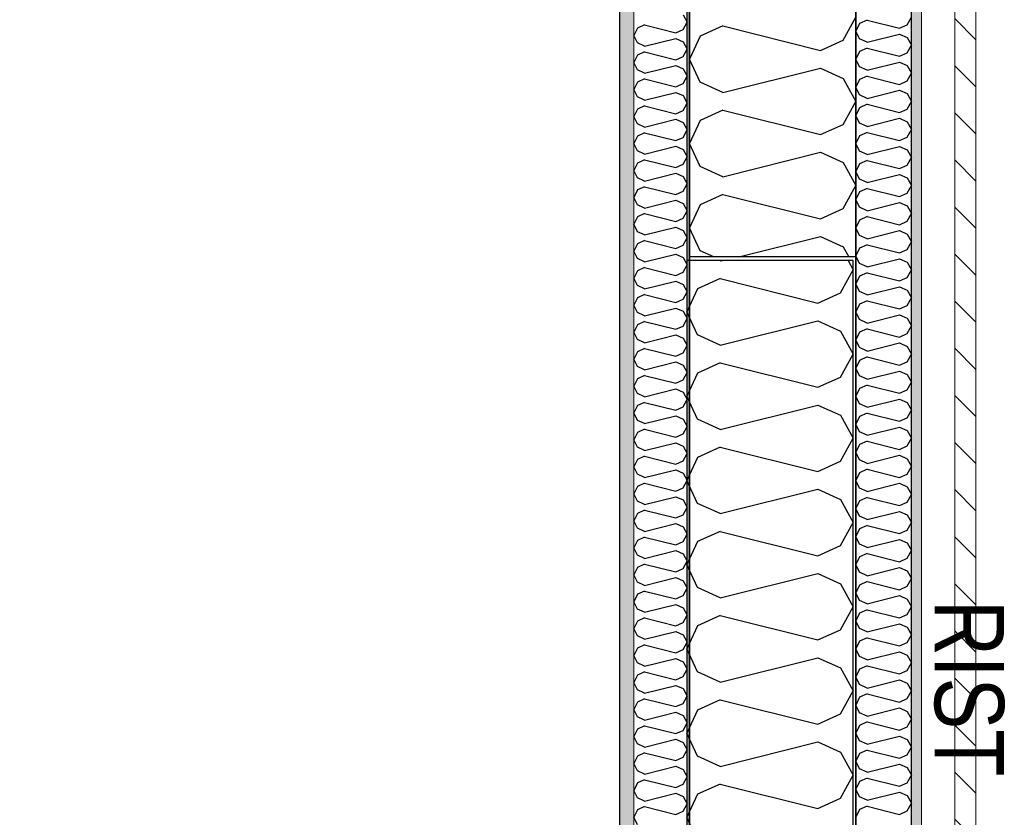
# Model space of a CAD drawing. Header units: millimetres. Extents: x -117798 to 93698, y -182207 to 252400.
# Tile 136 of 222: x -64946 to -64060, y -23674 to -22956. Entities that reach past the tile are written whole.
import ezdxf
from ezdxf.enums import TextEntityAlignment as Align

# ---------------------------------------------------------------- set-up
doc = ezdxf.new("R2010")
doc.units = ezdxf.units.MM
doc.header["$LTSCALE"] = 0.5
doc.header["$MEASUREMENT"] = 0
doc.linetypes.add('Over snittplan', pattern=[260, 150, -50, 10, -50])
doc.linetypes.add('PLINE', pattern=[0])
for name, color, linetype in [('0(Nye konstruksjoner)', 7, 'Continuous'), ('232- Ikke-bærende yttervegger', 7, 'Continuous'), ('232- Ikke-bærende yttervegger (Skravur)', 7, 'Continuous'), ('232- Ikke-bærende yttervegger (Skravur)(Nye konstruksjoner)', 7, 'Continuous'), ('232- Ikke-bærende yttervegger(Nye konstruksjoner)', 7, 'Continuous'), ('235- Utvendig kledning og overflate (Skravur)(Nye konstruksjoner)', 7, 'Continuous'), ('251- Frittbærende dekker(Nye konstruksjoner)', 7, 'Continuous'), ('256- Faste himlinger og overflatebehandling(Nye konstruksjoner)', 7, 'Continuous'), ('261- Primærkonstruksjon (tak)', 7, 'Continuous'), ('262- Taktekking(Nye konstruksjoner)', 7, 'Continuous'), ('862- M___Nettoareal(Nye konstruksjoner)', 7, 'Continuous'), ('862- M___Nettoareal(Polylinje)(Nye konstruksjoner)', 7, 'Continuous'), ('862- M___Nettoareal(Tekst)(Nye konstruksjoner)', 7, 'Continuous')]:
    doc.layers.add(name, color=color, linetype=linetype)
doc.layers.add('235- Utvendig kledning og overflate(Nye konstruksjoner)', color=7, linetype='Continuous', lineweight=0)
doc.layers.add('236- Innvendig kledning og overflate(Nye konstruksjoner)', color=7, linetype='Continuous', lineweight=0)
doc.styles.add('GENERATED_STYLE_1', font='arial.ttf')
doc.styles.add('GENERATED_STYLE_2', font='arial.ttf', dxfattribs={"width": 0.8})

# ---------------------------------------------------------------- blocks, each defined once
blk = doc.blocks.new('Teknisk vent._A-214_26', base_point=(-66816.58, -20004.17))
at = {"layer": '862- M___Nettoareal(Polylinje)(Nye konstruksjoner)', "linetype": 'PLINE', "flags": 128}
blk.add_lwpolyline([(-70728.16, -18466.93), (-68648.16, -18466.93), (-68648.16, -25811.93), (-68573.16, -25811.93), (-68573.16, -25749.43), (-65173.16, -25749.43), (-65173.16, -25811.93), (-64973.16, -25811.93), (-64973.16, -25749.43), (-64405.66, -25749.43), (-64405.66, -15084.43), (-64973.16, -15084.43), (-64973.16, -15111.93), (-65173.16, -15111.93), (-65173.16, -15084.43), (-68573.16, -15084.43), (-68573.16, -15111.93), (-68773.16, -15111.93), (-68773.16, -15096.93), (-70728.16, -15096.93)], close=True, dxfattribs=at)
at = {"layer": '862- M___Nettoareal(Tekst)(Nye konstruksjoner)', "style": 'GENERATED_STYLE_1'}
for tag, height, p in [('DUMMY_862', 150, (-66934.44, -19409.62)), ('ROOM_NAME', 150, (-66934.44, -20633)), ('DUMMY_861', 100, (-67091.58, -20232.75)), ('ROOM_NUMBER', 100, (-67091.58, -20621.57)), ('DUMMY_863', 100, (-66698.73, -20598.71))]:
    blk.add_attdef(tag, text='', height=height, rotation=90, dxfattribs=at).set_placement(p, align=Align.TOP_LEFT)
blk = doc.blocks.new('*X154')
at = {"layer": '232- Ikke-bærende yttervegger (Skravur)', "linetype": 'PLINE'}
for p, q in [((-64204.72, -22974.11), (-64193.16, -22953.39)), ((-64313.03, -22961.36), (-64333.35, -22970.61)), ((-64313.03, -22961.36), (-64225.04, -22983.36)), ((-64333.35, -22970.61), (-64343.16, -22991.33)), ((-64225.04, -22983.36), (-64204.72, -22974.11)), ((-64333.35, -23012.05), (-64343.16, -22991.33)), ((-64313.03, -23021.3), (-64225.04, -22999.3)), ((-64225.04, -22999.3), (-64204.72, -23008.55)), ((-64313.03, -23021.3), (-64333.35, -23012.05)), ((-64204.72, -23008.55), (-64193.16, -23029.27)), ((-64204.72, -23049.99), (-64193.16, -23029.27)), ((-64313.03, -23037.24), (-64333.35, -23046.49)), ((-64313.03, -23037.24), (-64225.04, -23059.24)), ((-64333.35, -23046.49), (-64343.16, -23067.21)), ((-64225.04, -23059.24), (-64204.72, -23049.99)), ((-64333.35, -23087.93), (-64343.16, -23067.21)), ((-64313.03, -23097.18), (-64225.04, -23075.18)), ((-64225.04, -23075.18), (-64204.72, -23084.43)), ((-64313.03, -23097.18), (-64333.35, -23087.93)), ((-64204.72, -23084.43), (-64193.16, -23105.15)), ((-64204.72, -23125.87), (-64193.16, -23105.15)), ((-64313.03, -23113.12), (-64333.35, -23122.37)), ((-64313.03, -23113.12), (-64225.04, -23135.12)), ((-64333.35, -23122.37), (-64343.16, -23143.09)), ((-64225.04, -23135.12), (-64204.72, -23125.87)), ((-64333.35, -23163.81), (-64343.16, -23143.09)), ((-64298.52, -23169.43), (-64225.04, -23151.06)), ((-64225.04, -23151.06), (-64204.72, -23160.31)), ((-64204.72, -23160.31), (-64199.63, -23169.43)), ((-64321.01, -23169.43), (-64333.35, -23163.81))]:
    blk.add_line(p, q, dxfattribs=at)
blk = doc.blocks.new('*X420')
at = {"layer": '235- Utvendig kledning og overflate (Skravur)(Nye konstruksjoner)', "linetype": 'PLINE'}
for p, q in [((-64189.89, -22959.13), (-64193.16, -22966.04)), ((-64183.12, -22956.05), (-64189.89, -22959.13)), ((-64183.12, -22956.05), (-64153.79, -22963.38)), ((-64147.01, -22960.3), (-64143.16, -22953.39)), ((-64189.89, -22972.94), (-64193.16, -22966.04)), ((-64153.79, -22963.38), (-64147.01, -22960.3)), ((-64183.12, -22976.03), (-64189.89, -22972.94)), ((-64183.12, -22976.03), (-64153.79, -22968.69)), ((-64153.79, -22968.69), (-64147.01, -22971.78)), ((-64147.01, -22971.78), (-64143.16, -22978.68)), ((-64189.89, -22984.42), (-64193.16, -22991.33)), ((-64183.12, -22981.34), (-64189.89, -22984.42)), ((-64183.12, -22981.34), (-64153.79, -22988.67)), ((-64153.79, -22988.67), (-64147.01, -22985.59)), ((-64147.01, -22985.59), (-64143.16, -22978.68)), ((-64189.89, -22998.24), (-64193.16, -22991.33)), ((-64183.12, -23001.32), (-64153.79, -22993.99)), ((-64153.79, -22993.99), (-64147.01, -22997.07)), ((-64183.12, -23001.32), (-64189.89, -22998.24)), ((-64147.01, -22997.07), (-64143.16, -23003.98)), ((-64189.89, -23009.72), (-64193.16, -23016.62)), ((-64183.12, -23006.63), (-64189.89, -23009.72)), ((-64183.12, -23006.63), (-64153.79, -23013.97)), ((-64153.79, -23013.97), (-64147.01, -23010.88)), ((-64147.01, -23010.88), (-64143.16, -23003.98)), ((-64189.89, -23023.53), (-64193.16, -23016.62)), ((-64183.12, -23026.61), (-64153.79, -23019.28)), ((-64153.79, -23019.28), (-64147.01, -23022.36)), ((-64183.12, -23026.61), (-64189.89, -23023.53)), ((-64147.01, -23022.36), (-64143.16, -23029.27)), ((-64147.01, -23036.18), (-64143.16, -23029.27)), ((-64189.89, -23035.01), (-64193.16, -23041.92)), ((-64183.12, -23031.93), (-64189.89, -23035.01)), ((-64183.12, -23031.93), (-64153.79, -23039.26)), ((-64153.79, -23039.26), (-64147.01, -23036.18)), ((-64189.89, -23048.82), (-64193.16, -23041.92)), ((-64183.12, -23051.91), (-64153.79, -23044.57)), ((-64153.79, -23044.57), (-64147.01, -23047.66)), ((-64147.01, -23047.66), (-64143.16, -23054.56)), ((-64183.12, -23051.91), (-64189.89, -23048.82)), ((-64147.01, -23061.47), (-64143.16, -23054.56)), ((-64189.89, -23060.3), (-64193.16, -23067.21)), ((-64183.12, -23057.22), (-64189.89, -23060.3)), ((-64183.12, -23057.22), (-64153.79, -23064.55)), ((-64153.79, -23064.55), (-64147.01, -23061.47)), ((-64189.89, -23074.12), (-64193.16, -23067.21)), ((-64183.12, -23077.2), (-64189.89, -23074.12)), ((-64183.12, -23077.2), (-64153.79, -23069.87)), ((-64153.79, -23069.87), (-64147.01, -23072.95)), ((-64147.01, -23072.95), (-64143.16, -23079.86)), ((-64183.12, -23082.51), (-64189.89, -23085.59)), ((-64183.12, -23082.51), (-64153.79, -23089.84)), ((-64147.01, -23086.76), (-64143.16, -23079.86)), ((-64189.89, -23085.59), (-64193.16, -23092.5)), ((-64189.89, -23099.41), (-64193.16, -23092.5)), ((-64153.79, -23089.84), (-64147.01, -23086.76)), ((-64183.12, -23102.49), (-64189.89, -23099.41)), ((-64183.12, -23102.49), (-64153.79, -23095.16)), ((-64153.79, -23095.16), (-64147.01, -23098.24)), ((-64147.01, -23098.24), (-64143.16, -23105.15)), ((-64183.12, -23107.81), (-64189.89, -23110.89)), ((-64183.12, -23107.81), (-64153.79, -23115.14)), ((-64147.01, -23112.06), (-64143.16, -23105.15)), ((-64189.89, -23110.89), (-64193.16, -23117.79)), ((-64189.89, -23124.7), (-64193.16, -23117.79)), ((-64153.79, -23115.14), (-64147.01, -23112.06)), ((-64183.12, -23127.78), (-64189.89, -23124.7)), ((-64183.12, -23127.78), (-64153.79, -23120.45)), ((-64153.79, -23120.45), (-64147.01, -23123.53)), ((-64147.01, -23123.53), (-64143.16, -23130.44)), ((-64189.89, -23136.18), (-64193.16, -23143.09)), ((-64183.12, -23133.1), (-64189.89, -23136.18)), ((-64183.12, -23133.1), (-64153.79, -23140.43)), ((-64147.01, -23137.35), (-64143.16, -23130.44)), ((-64189.89, -23150), (-64193.16, -23143.09)), ((-64183.12, -23153.08), (-64153.79, -23145.74)), ((-64153.79, -23140.43), (-64147.01, -23137.35)), ((-64153.79, -23145.74), (-64147.01, -23148.83)), ((-64183.12, -23153.08), (-64189.89, -23150)), ((-64147.01, -23148.83), (-64143.16, -23155.73)), ((-64189.89, -23161.47), (-64193.16, -23168.38)), ((-64183.12, -23158.39), (-64189.89, -23161.47)), ((-64183.12, -23158.39), (-64153.79, -23165.72)), ((-64153.79, -23165.72), (-64147.01, -23162.64)), ((-64147.01, -23162.64), (-64143.16, -23155.73)), ((-64189.89, -23175.29), (-64193.16, -23168.38)), ((-64183.12, -23178.37), (-64153.79, -23171.04)), ((-64153.79, -23171.04), (-64147.01, -23174.12)), ((-64183.12, -23178.37), (-64189.89, -23175.29)), ((-64147.01, -23174.12), (-64143.16, -23181.03)), ((-64147.01, -23187.93), (-64143.16, -23181.03)), ((-64189.89, -23186.77), (-64193.16, -23193.67)), ((-64183.12, -23183.68), (-64189.89, -23186.77)), ((-64183.12, -23183.68), (-64153.79, -23191.02)), ((-64153.79, -23191.02), (-64147.01, -23187.93)), ((-64189.89, -23200.58), (-64193.16, -23193.67)), ((-64183.12, -23203.66), (-64153.79, -23196.33)), ((-64153.79, -23196.33), (-64147.01, -23199.41)), ((-64183.12, -23203.66), (-64189.89, -23200.58)), ((-64147.01, -23199.41), (-64143.16, -23206.32)), ((-64147.01, -23213.23), (-64143.16, -23206.32)), ((-64189.89, -23212.06), (-64193.16, -23218.97)), ((-64183.12, -23208.98), (-64189.89, -23212.06)), ((-64183.12, -23208.98), (-64153.79, -23216.31)), ((-64153.79, -23216.31), (-64147.01, -23213.23)), ((-64189.89, -23225.87), (-64193.16, -23218.97)), ((-64183.12, -23228.96), (-64153.79, -23221.62)), ((-64153.79, -23221.62), (-64147.01, -23224.71)), ((-64147.01, -23224.71), (-64143.16, -23231.61)), ((-64183.12, -23228.96), (-64189.89, -23225.87)), ((-64183.12, -23234.27), (-64189.89, -23237.35)), ((-64183.12, -23234.27), (-64153.79, -23241.6)), ((-64147.01, -23238.52), (-64143.16, -23231.61)), ((-64189.89, -23237.35), (-64193.16, -23244.26)), ((-64153.79, -23241.6), (-64147.01, -23238.52)), ((-64189.89, -23251.17), (-64193.16, -23244.26)), ((-64183.12, -23254.25), (-64189.89, -23251.17)), ((-64183.12, -23254.25), (-64153.79, -23246.92)), ((-64153.79, -23246.92), (-64147.01, -23250)), ((-64147.01, -23250), (-64143.16, -23256.91)), ((-64183.12, -23259.56), (-64189.89, -23262.65)), ((-64183.12, -23259.56), (-64153.79, -23266.9)), ((-64147.01, -23263.81), (-64143.16, -23256.91)), ((-64189.89, -23262.65), (-64193.16, -23269.55)), ((-64189.89, -23276.46), (-64193.16, -23269.55)), ((-64153.79, -23266.9), (-64147.01, -23263.81)), ((-64183.12, -23279.54), (-64189.89, -23276.46)), ((-64183.12, -23279.54), (-64153.79, -23272.21)), ((-64153.79, -23272.21), (-64147.01, -23275.29)), ((-64147.01, -23275.29), (-64143.16, -23282.2)), ((-64183.12, -23284.86), (-64189.89, -23287.94)), ((-64183.12, -23284.86), (-64153.79, -23292.19)), ((-64147.01, -23289.11), (-64143.16, -23282.2)), ((-64189.89, -23287.94), (-64193.16, -23294.85)), ((-64189.89, -23301.75), (-64193.16, -23294.85)), ((-64153.79, -23292.19), (-64147.01, -23289.11)), ((-64183.12, -23304.84), (-64189.89, -23301.75)), ((-64183.12, -23304.84), (-64153.79, -23297.5)), ((-64153.79, -23297.5), (-64147.01, -23300.59)), ((-64147.01, -23300.59), (-64143.16, -23307.49)), ((-64189.89, -23313.23), (-64193.16, -23320.14)), ((-64183.12, -23310.15), (-64189.89, -23313.23)), ((-64183.12, -23310.15), (-64153.79, -23317.48)), ((-64147.01, -23314.4), (-64143.16, -23307.49)), ((-64189.89, -23327.05), (-64193.16, -23320.14)), ((-64183.12, -23330.13), (-64153.79, -23322.8)), ((-64153.79, -23317.48), (-64147.01, -23314.4)), ((-64153.79, -23322.8), (-64147.01, -23325.88)), ((-64183.12, -23330.13), (-64189.89, -23327.05)), ((-64147.01, -23325.88), (-64143.16, -23332.79)), ((-64189.89, -23338.52), (-64193.16, -23345.43)), ((-64183.12, -23335.44), (-64189.89, -23338.52)), ((-64183.12, -23335.44), (-64153.79, -23342.77)), ((-64153.79, -23342.77), (-64147.01, -23339.69)), ((-64147.01, -23339.69), (-64143.16, -23332.79)), ((-64189.89, -23352.34), (-64193.16, -23345.43)), ((-64183.12, -23355.42), (-64153.79, -23348.09)), ((-64153.79, -23348.09), (-64147.01, -23351.17)), ((-64183.12, -23355.42), (-64189.89, -23352.34)), ((-64147.01, -23351.17), (-64143.16, -23358.08)), ((-64147.01, -23364.99), (-64143.16, -23358.08)), ((-64189.89, -23363.82), (-64193.16, -23370.72)), ((-64183.12, -23360.74), (-64189.89, -23363.82)), ((-64183.12, -23360.74), (-64153.79, -23368.07)), ((-64153.79, -23368.07), (-64147.01, -23364.99)), ((-64189.89, -23377.63), (-64193.16, -23370.72)), ((-64183.12, -23380.71), (-64153.79, -23373.38)), ((-64153.79, -23373.38), (-64147.01, -23376.46)), ((-64183.12, -23380.71), (-64189.89, -23377.63)), ((-64147.01, -23376.46), (-64143.16, -23383.37)), ((-64147.01, -23390.28), (-64143.16, -23383.37)), ((-64189.89, -23389.11), (-64193.16, -23396.02)), ((-64183.12, -23386.03), (-64189.89, -23389.11)), ((-64183.12, -23386.03), (-64153.79, -23393.36)), ((-64153.79, -23393.36), (-64147.01, -23390.28)), ((-64189.89, -23402.92), (-64193.16, -23396.02)), ((-64183.12, -23406.01), (-64189.89, -23402.92)), ((-64183.12, -23406.01), (-64153.79, -23398.67)), ((-64153.79, -23398.67), (-64147.01, -23401.76)), ((-64147.01, -23401.76), (-64143.16, -23408.66)), ((-64183.12, -23411.32), (-64189.89, -23414.4)), ((-64183.12, -23411.32), (-64153.79, -23418.65)), ((-64147.01, -23415.57), (-64143.16, -23408.66)), ((-64189.89, -23414.4), (-64193.16, -23421.31)), ((-64153.79, -23418.65), (-64147.01, -23415.57)), ((-64189.89, -23428.22), (-64193.16, -23421.31)), ((-64183.12, -23431.3), (-64189.89, -23428.22)), ((-64183.12, -23431.3), (-64153.79, -23423.97)), ((-64153.79, -23423.97), (-64147.01, -23427.05)), ((-64147.01, -23427.05), (-64143.16, -23433.96)), ((-64183.12, -23436.61), (-64189.89, -23439.7)), ((-64183.12, -23436.61), (-64153.79, -23443.95)), ((-64147.01, -23440.86), (-64143.16, -23433.96)), ((-64189.89, -23439.7), (-64193.16, -23446.6)), ((-64189.89, -23453.51), (-64193.16, -23446.6)), ((-64153.79, -23443.95), (-64147.01, -23440.86)), ((-64183.12, -23456.59), (-64189.89, -23453.51)), ((-64183.12, -23456.59), (-64153.79, -23449.26)), ((-64153.79, -23449.26), (-64147.01, -23452.34)), ((-64147.01, -23452.34), (-64143.16, -23459.25)), ((-64189.89, -23464.99), (-64193.16, -23471.9)), ((-64183.12, -23461.91), (-64189.89, -23464.99)), ((-64183.12, -23461.91), (-64153.79, -23469.24)), ((-64147.01, -23466.16), (-64143.16, -23459.25)), ((-64189.89, -23478.8), (-64193.16, -23471.9)), ((-64153.79, -23469.24), (-64147.01, -23466.16)), ((-64183.12, -23481.89), (-64189.89, -23478.8)), ((-64183.12, -23481.89), (-64153.79, -23474.55)), ((-64153.79, -23474.55), (-64147.01, -23477.64)), ((-64147.01, -23477.64), (-64143.16, -23484.54)), ((-64189.89, -23490.28), (-64193.16, -23497.19)), ((-64183.12, -23487.2), (-64189.89, -23490.28)), ((-64183.12, -23487.2), (-64153.79, -23494.53)), ((-64153.79, -23494.53), (-64147.01, -23491.45)), ((-64147.01, -23491.45), (-64143.16, -23484.54)), ((-64189.89, -23504.1), (-64193.16, -23497.19)), ((-64183.12, -23507.18), (-64153.79, -23499.85)), ((-64153.79, -23499.85), (-64147.01, -23502.93)), ((-64183.12, -23507.18), (-64189.89, -23504.1)), ((-64147.01, -23502.93), (-64143.16, -23509.84)), ((-64189.89, -23515.58), (-64193.16, -23522.48)), ((-64183.12, -23512.49), (-64189.89, -23515.58)), ((-64183.12, -23512.49), (-64153.79, -23519.83)), ((-64153.79, -23519.83), (-64147.01, -23516.74)), ((-64147.01, -23516.74), (-64143.16, -23509.84)), ((-64189.89, -23529.39), (-64193.16, -23522.48)), ((-64183.12, -23532.47), (-64153.79, -23525.14)), ((-64153.79, -23525.14), (-64147.01, -23528.22)), ((-64183.12, -23532.47), (-64189.89, -23529.39)), ((-64147.01, -23528.22), (-64143.16, -23535.13)), ((-64147.01, -23542.04), (-64143.16, -23535.13)), ((-64189.89, -23540.87), (-64193.16, -23547.78)), ((-64183.12, -23537.79), (-64189.89, -23540.87)), ((-64183.12, -23537.79), (-64153.79, -23545.12)), ((-64153.79, -23545.12), (-64147.01, -23542.04)), ((-64189.89, -23554.68), (-64193.16, -23547.78)), ((-64183.12, -23557.77), (-64153.79, -23550.43)), ((-64153.79, -23550.43), (-64147.01, -23553.51)), ((-64147.01, -23553.51), (-64143.16, -23560.42)), ((-64183.12, -23557.77), (-64189.89, -23554.68)), ((-64147.01, -23567.33), (-64143.16, -23560.42)), ((-64189.89, -23566.16), (-64193.16, -23573.07)), ((-64183.12, -23563.08), (-64189.89, -23566.16)), ((-64183.12, -23563.08), (-64153.79, -23570.41)), ((-64153.79, -23570.41), (-64147.01, -23567.33)), ((-64189.89, -23579.98), (-64193.16, -23573.07)), ((-64183.12, -23583.06), (-64189.89, -23579.98)), ((-64183.12, -23583.06), (-64153.79, -23575.73)), ((-64153.79, -23575.73), (-64147.01, -23578.81)), ((-64147.01, -23578.81), (-64143.16, -23585.72)), ((-64183.12, -23588.37), (-64189.89, -23591.45)), ((-64183.12, -23588.37), (-64153.79, -23595.7)), ((-64147.01, -23592.62), (-64143.16, -23585.72)), ((-64189.89, -23591.45), (-64193.16, -23598.36)), ((-64153.79, -23595.7), (-64147.01, -23592.62)), ((-64189.89, -23605.27), (-64193.16, -23598.36)), ((-64183.12, -23608.35), (-64189.89, -23605.27)), ((-64183.12, -23608.35), (-64153.79, -23601.02)), ((-64153.79, -23601.02), (-64147.01, -23604.1)), ((-64147.01, -23604.1), (-64143.16, -23611.01)), ((-64183.12, -23613.67), (-64189.89, -23616.75)), ((-64183.12, -23613.67), (-64153.79, -23621)), ((-64147.01, -23617.92), (-64143.16, -23611.01)), ((-64189.89, -23616.75), (-64193.16, -23623.65)), ((-64189.89, -23630.56), (-64193.16, -23623.65)), ((-64153.79, -23621), (-64147.01, -23617.92)), ((-64183.12, -23633.64), (-64189.89, -23630.56)), ((-64183.12, -23633.64), (-64153.79, -23626.31)), ((-64153.79, -23626.31), (-64147.01, -23629.39)), ((-64147.01, -23629.39), (-64143.16, -23636.3)), ((-64189.89, -23642.04), (-64193.16, -23648.95)), ((-64183.12, -23638.96), (-64189.89, -23642.04)), ((-64183.12, -23638.96), (-64153.79, -23646.29)), ((-64147.01, -23643.21), (-64143.16, -23636.3)), ((-64189.89, -23655.85), (-64193.16, -23648.95)), ((-64153.79, -23646.29), (-64147.01, -23643.21)), ((-64183.12, -23658.94), (-64189.89, -23655.85)), ((-64183.12, -23658.94), (-64153.79, -23651.6)), ((-64153.79, -23651.6), (-64147.01, -23654.69)), ((-64147.01, -23654.69), (-64143.16, -23661.59)), ((-64189.89, -23667.33), (-64193.16, -23674.24)), ((-64183.12, -23664.25), (-64189.89, -23667.33)), ((-64183.12, -23664.25), (-64153.79, -23671.58)), ((-64153.79, -23671.58), (-64147.01, -23668.5)), ((-64147.01, -23668.5), (-64143.16, -23661.59))]:
    blk.add_line(p, q, dxfattribs=at)
blk = doc.blocks.new('*X442')
at = {"layer": '232- Ikke-bærende yttervegger (Skravur)(Nye konstruksjoner)', "linetype": 'PLINE'}
for p, q in [((-64348.86, -22951.31), (-64345.16, -22957.94)), ((-64348.86, -22964.57), (-64345.16, -22957.94)), ((-64390.02, -22963.45), (-64393.16, -22970.08)), ((-64383.52, -22960.49), (-64390.02, -22963.45)), ((-64383.52, -22960.49), (-64355.36, -22967.53)), ((-64355.36, -22967.53), (-64348.86, -22964.57)), ((-64390.02, -22976.71), (-64393.16, -22970.08)), ((-64383.52, -22979.67), (-64390.02, -22976.71)), ((-64383.52, -22979.67), (-64355.36, -22972.63)), ((-64355.36, -22972.63), (-64348.86, -22975.59)), ((-64348.86, -22975.59), (-64345.16, -22982.22)), ((-64383.52, -22984.78), (-64390.02, -22987.73)), ((-64383.52, -22984.78), (-64355.36, -22991.81)), ((-64348.86, -22988.86), (-64345.16, -22982.22)), ((-64390.02, -22987.73), (-64393.16, -22994.37)), ((-64390.02, -23001), (-64393.16, -22994.37)), ((-64355.36, -22991.81), (-64348.86, -22988.86)), ((-64383.52, -23003.95), (-64390.02, -23001)), ((-64383.52, -23003.95), (-64355.36, -22996.92)), ((-64355.36, -22996.92), (-64348.86, -22999.87)), ((-64348.86, -22999.87), (-64345.16, -23006.51)), ((-64390.02, -23012.02), (-64393.16, -23018.65)), ((-64383.52, -23009.06), (-64390.02, -23012.02)), ((-64383.52, -23009.06), (-64355.36, -23016.1)), ((-64348.86, -23013.14), (-64345.16, -23006.51)), ((-64390.02, -23025.28), (-64393.16, -23018.65)), ((-64383.52, -23028.24), (-64355.36, -23021.2)), ((-64355.36, -23016.1), (-64348.86, -23013.14)), ((-64355.36, -23021.2), (-64348.86, -23024.16)), ((-64383.52, -23028.24), (-64390.02, -23025.28)), ((-64348.86, -23024.16), (-64345.16, -23030.79)), ((-64390.02, -23036.3), (-64393.16, -23042.93)), ((-64383.52, -23033.34), (-64390.02, -23036.3)), ((-64383.52, -23033.34), (-64355.36, -23040.38)), ((-64355.36, -23040.38), (-64348.86, -23037.42)), ((-64348.86, -23037.42), (-64345.16, -23030.79)), ((-64390.02, -23049.56), (-64393.16, -23042.93)), ((-64383.52, -23052.52), (-64355.36, -23045.48)), ((-64355.36, -23045.48), (-64348.86, -23048.44)), ((-64383.52, -23052.52), (-64390.02, -23049.56)), ((-64348.86, -23048.44), (-64345.16, -23055.07)), ((-64348.86, -23061.7), (-64345.16, -23055.07)), ((-64390.02, -23060.58), (-64393.16, -23067.21)), ((-64383.52, -23057.62), (-64390.02, -23060.58)), ((-64383.52, -23057.62), (-64355.36, -23064.66)), ((-64355.36, -23064.66), (-64348.86, -23061.7)), ((-64390.02, -23073.84), (-64393.16, -23067.21)), ((-64383.52, -23076.8), (-64390.02, -23073.84)), ((-64383.52, -23076.8), (-64355.36, -23069.76)), ((-64355.36, -23069.76), (-64348.86, -23072.72)), ((-64348.86, -23072.72), (-64345.16, -23079.35)), ((-64383.52, -23081.9), (-64390.02, -23084.86)), ((-64383.52, -23081.9), (-64355.36, -23088.94)), ((-64348.86, -23085.98), (-64345.16, -23079.35)), ((-64390.02, -23084.86), (-64393.16, -23091.49)), ((-64390.02, -23098.12), (-64393.16, -23091.49)), ((-64355.36, -23088.94), (-64348.86, -23085.98)), ((-64383.52, -23101.08), (-64390.02, -23098.12)), ((-64383.52, -23101.08), (-64355.36, -23094.04)), ((-64355.36, -23094.04), (-64348.86, -23097)), ((-64348.86, -23097), (-64345.16, -23103.63)), ((-64390.02, -23109.14), (-64393.16, -23115.77)), ((-64383.52, -23106.18), (-64390.02, -23109.14)), ((-64383.52, -23106.18), (-64355.36, -23113.22)), ((-64355.36, -23113.22), (-64348.86, -23110.26)), ((-64348.86, -23110.26), (-64345.16, -23103.63)), ((-64390.02, -23122.4), (-64393.16, -23115.77)), ((-64383.52, -23125.36), (-64355.36, -23118.32)), ((-64355.36, -23118.32), (-64348.86, -23121.28)), ((-64383.52, -23125.36), (-64390.02, -23122.4)), ((-64348.86, -23121.28), (-64345.16, -23127.91)), ((-64348.86, -23134.54), (-64345.16, -23127.91)), ((-64390.02, -23133.42), (-64393.16, -23140.05)), ((-64383.52, -23130.46), (-64390.02, -23133.42)), ((-64383.52, -23130.46), (-64355.36, -23137.5)), ((-64355.36, -23137.5), (-64348.86, -23134.54)), ((-64390.02, -23146.68), (-64393.16, -23140.05)), ((-64383.52, -23149.64), (-64355.36, -23142.6)), ((-64355.36, -23142.6), (-64348.86, -23145.56)), ((-64348.86, -23145.56), (-64345.16, -23152.19)), ((-64383.52, -23149.64), (-64390.02, -23146.68)), ((-64348.86, -23158.82), (-64345.16, -23152.19)), ((-64390.02, -23157.7), (-64393.16, -23164.33)), ((-64383.52, -23154.74), (-64390.02, -23157.7)), ((-64383.52, -23154.74), (-64355.36, -23161.78)), ((-64355.36, -23161.78), (-64348.86, -23158.82)), ((-64390.02, -23170.96), (-64393.16, -23164.33)), ((-64383.52, -23173.92), (-64390.02, -23170.96)), ((-64383.52, -23173.92), (-64355.36, -23166.88)), ((-64355.36, -23166.88), (-64348.86, -23169.84)), ((-64348.86, -23169.84), (-64345.16, -23176.47)), ((-64383.52, -23179.03), (-64390.02, -23181.98)), ((-64383.52, -23179.03), (-64355.36, -23186.06)), ((-64348.86, -23183.11), (-64345.16, -23176.47)), ((-64390.02, -23181.98), (-64393.16, -23188.62)), ((-64390.02, -23195.25), (-64393.16, -23188.62)), ((-64355.36, -23186.06), (-64348.86, -23183.11)), ((-64383.52, -23198.21), (-64390.02, -23195.25)), ((-64383.52, -23198.21), (-64355.36, -23191.17)), ((-64355.36, -23191.17), (-64348.86, -23194.12)), ((-64348.86, -23194.12), (-64345.16, -23200.76)), ((-64390.02, -23206.27), (-64393.16, -23212.9)), ((-64383.52, -23203.31), (-64390.02, -23206.27)), ((-64383.52, -23203.31), (-64355.36, -23210.35)), ((-64355.36, -23210.35), (-64348.86, -23207.39)), ((-64348.86, -23207.39), (-64345.16, -23200.76)), ((-64390.02, -23219.53), (-64393.16, -23212.9)), ((-64383.52, -23222.49), (-64355.36, -23215.45)), ((-64355.36, -23215.45), (-64348.86, -23218.41)), ((-64383.52, -23222.49), (-64390.02, -23219.53)), ((-64348.86, -23218.41), (-64345.16, -23225.04)), ((-64348.86, -23231.67), (-64345.16, -23225.04)), ((-64390.02, -23230.55), (-64393.16, -23237.18)), ((-64383.52, -23227.59), (-64390.02, -23230.55)), ((-64383.52, -23227.59), (-64355.36, -23234.63)), ((-64355.36, -23234.63), (-64348.86, -23231.67)), ((-64390.02, -23243.81), (-64393.16, -23237.18)), ((-64383.52, -23246.77), (-64355.36, -23239.73)), ((-64355.36, -23239.73), (-64348.86, -23242.69)), ((-64348.86, -23242.69), (-64345.16, -23249.32)), ((-64383.52, -23246.77), (-64390.02, -23243.81)), ((-64383.52, -23251.87), (-64390.02, -23254.83)), ((-64383.52, -23251.87), (-64355.36, -23258.91)), ((-64348.86, -23255.95), (-64345.16, -23249.32)), ((-64390.02, -23254.83), (-64393.16, -23261.46)), ((-64355.36, -23258.91), (-64348.86, -23255.95)), ((-64390.02, -23268.09), (-64393.16, -23261.46)), ((-64383.52, -23271.05), (-64390.02, -23268.09)), ((-64383.52, -23271.05), (-64355.36, -23264.01)), ((-64355.36, -23264.01), (-64348.86, -23266.97)), ((-64348.86, -23266.97), (-64345.16, -23273.6)), ((-64383.52, -23276.15), (-64390.02, -23279.11)), ((-64383.52, -23276.15), (-64355.36, -23283.19)), ((-64348.86, -23280.23), (-64345.16, -23273.6)), ((-64390.02, -23279.11), (-64393.16, -23285.74)), ((-64390.02, -23292.37), (-64393.16, -23285.74)), ((-64355.36, -23283.19), (-64348.86, -23280.23)), ((-64383.52, -23295.33), (-64390.02, -23292.37)), ((-64383.52, -23295.33), (-64355.36, -23288.29)), ((-64355.36, -23288.29), (-64348.86, -23291.25)), ((-64348.86, -23291.25), (-64345.16, -23297.88)), ((-64390.02, -23303.39), (-64393.16, -23310.02)), ((-64383.52, -23300.43), (-64390.02, -23303.39)), ((-64383.52, -23300.43), (-64355.36, -23307.47)), ((-64355.36, -23307.47), (-64348.86, -23304.51)), ((-64348.86, -23304.51), (-64345.16, -23297.88)), ((-64390.02, -23316.65), (-64393.16, -23310.02)), ((-64383.52, -23319.61), (-64355.36, -23312.57)), ((-64355.36, -23312.57), (-64348.86, -23315.53)), ((-64383.52, -23319.61), (-64390.02, -23316.65)), ((-64348.86, -23315.53), (-64345.16, -23322.16)), ((-64348.86, -23328.79), (-64345.16, -23322.16)), ((-64390.02, -23327.67), (-64393.16, -23334.3)), ((-64383.52, -23324.71), (-64390.02, -23327.67)), ((-64383.52, -23324.71), (-64355.36, -23331.75)), ((-64355.36, -23331.75), (-64348.86, -23328.79)), ((-64390.02, -23340.93), (-64393.16, -23334.3)), ((-64383.52, -23343.89), (-64355.36, -23336.85)), ((-64355.36, -23336.85), (-64348.86, -23339.81)), ((-64348.86, -23339.81), (-64345.16, -23346.44)), ((-64383.52, -23343.89), (-64390.02, -23340.93)), ((-64383.52, -23348.99), (-64390.02, -23351.95)), ((-64383.52, -23348.99), (-64355.36, -23356.03)), ((-64348.86, -23353.07), (-64345.16, -23346.44)), ((-64390.02, -23351.95), (-64393.16, -23358.58)), ((-64390.02, -23365.22), (-64393.16, -23358.58)), ((-64355.36, -23356.03), (-64348.86, -23353.07)), ((-64383.52, -23368.17), (-64390.02, -23365.22)), ((-64383.52, -23368.17), (-64355.36, -23361.13)), ((-64355.36, -23361.13), (-64348.86, -23364.09)), ((-64348.86, -23364.09), (-64345.16, -23370.72)), ((-64390.02, -23376.23), (-64393.16, -23382.87)), ((-64383.52, -23373.28), (-64390.02, -23376.23)), ((-64383.52, -23373.28), (-64355.36, -23380.31)), ((-64348.86, -23377.36), (-64345.16, -23370.72)), ((-64390.02, -23389.5), (-64393.16, -23382.87)), ((-64355.36, -23380.31), (-64348.86, -23377.36)), ((-64383.52, -23392.46), (-64390.02, -23389.5)), ((-64383.52, -23392.46), (-64355.36, -23385.42)), ((-64355.36, -23385.42), (-64348.86, -23388.38)), ((-64348.86, -23388.38), (-64345.16, -23395.01)), ((-64390.02, -23400.52), (-64393.16, -23407.15)), ((-64383.52, -23397.56), (-64390.02, -23400.52)), ((-64383.52, -23397.56), (-64355.36, -23404.6)), ((-64355.36, -23404.6), (-64348.86, -23401.64)), ((-64348.86, -23401.64), (-64345.16, -23395.01)), ((-64390.02, -23413.78), (-64393.16, -23407.15)), ((-64383.52, -23416.74), (-64355.36, -23409.7)), ((-64355.36, -23409.7), (-64348.86, -23412.66)), ((-64383.52, -23416.74), (-64390.02, -23413.78)), ((-64348.86, -23412.66), (-64345.16, -23419.29)), ((-64348.86, -23425.92), (-64345.16, -23419.29)), ((-64390.02, -23424.8), (-64393.16, -23431.43)), ((-64383.52, -23421.84), (-64390.02, -23424.8)), ((-64383.52, -23421.84), (-64355.36, -23428.88)), ((-64355.36, -23428.88), (-64348.86, -23425.92)), ((-64390.02, -23438.06), (-64393.16, -23431.43)), ((-64383.52, -23441.02), (-64390.02, -23438.06)), ((-64383.52, -23441.02), (-64355.36, -23433.98)), ((-64355.36, -23433.98), (-64348.86, -23436.94)), ((-64348.86, -23436.94), (-64345.16, -23443.57)), ((-64383.52, -23446.12), (-64390.02, -23449.08)), ((-64383.52, -23446.12), (-64355.36, -23453.16)), ((-64348.86, -23450.2), (-64345.16, -23443.57)), ((-64390.02, -23449.08), (-64393.16, -23455.71)), ((-64390.02, -23462.34), (-64393.16, -23455.71)), ((-64355.36, -23453.16), (-64348.86, -23450.2)), ((-64383.52, -23465.3), (-64390.02, -23462.34)), ((-64383.52, -23465.3), (-64355.36, -23458.26)), ((-64355.36, -23458.26), (-64348.86, -23461.22)), ((-64348.86, -23461.22), (-64345.16, -23467.85)), ((-64390.02, -23473.36), (-64393.16, -23479.99)), ((-64383.52, -23470.4), (-64390.02, -23473.36)), ((-64383.52, -23470.4), (-64355.36, -23477.44)), ((-64348.86, -23474.48), (-64345.16, -23467.85)), ((-64390.02, -23486.62), (-64393.16, -23479.99)), ((-64383.52, -23489.58), (-64355.36, -23482.54)), ((-64355.36, -23477.44), (-64348.86, -23474.48)), ((-64355.36, -23482.54), (-64348.86, -23485.5)), ((-64383.52, -23489.58), (-64390.02, -23486.62)), ((-64348.86, -23485.5), (-64345.16, -23492.13)), ((-64390.02, -23497.64), (-64393.16, -23504.27)), ((-64383.52, -23494.68), (-64390.02, -23497.64)), ((-64383.52, -23494.68), (-64355.36, -23501.72)), ((-64355.36, -23501.72), (-64348.86, -23498.76)), ((-64348.86, -23498.76), (-64345.16, -23492.13)), ((-64390.02, -23510.9), (-64393.16, -23504.27)), ((-64383.52, -23513.86), (-64355.36, -23506.82)), ((-64355.36, -23506.82), (-64348.86, -23509.78)), ((-64383.52, -23513.86), (-64390.02, -23510.9)), ((-64348.86, -23509.78), (-64345.16, -23516.41)), ((-64348.86, -23523.04), (-64345.16, -23516.41)), ((-64390.02, -23521.92), (-64393.16, -23528.55)), ((-64383.52, -23518.96), (-64390.02, -23521.92)), ((-64383.52, -23518.96), (-64355.36, -23526)), ((-64355.36, -23526), (-64348.86, -23523.04)), ((-64390.02, -23535.18), (-64393.16, -23528.55)), ((-64383.52, -23538.14), (-64390.02, -23535.18)), ((-64383.52, -23538.14), (-64355.36, -23531.1)), ((-64355.36, -23531.1), (-64348.86, -23534.06)), ((-64348.86, -23534.06), (-64345.16, -23540.69)), ((-64383.52, -23543.24), (-64390.02, -23546.2)), ((-64383.52, -23543.24), (-64355.36, -23550.28)), ((-64348.86, -23547.32), (-64345.16, -23540.69)), ((-64390.02, -23546.2), (-64393.16, -23552.83)), ((-64390.02, -23559.47), (-64393.16, -23552.83)), ((-64355.36, -23550.28), (-64348.86, -23547.32)), ((-64383.52, -23562.42), (-64390.02, -23559.47)), ((-64383.52, -23562.42), (-64355.36, -23555.38)), ((-64355.36, -23555.38), (-64348.86, -23558.34)), ((-64348.86, -23558.34), (-64345.16, -23564.97)), ((-64390.02, -23570.48), (-64393.16, -23577.12)), ((-64383.52, -23567.53), (-64390.02, -23570.48)), ((-64383.52, -23567.53), (-64355.36, -23574.56)), ((-64348.86, -23571.61), (-64345.16, -23564.97)), ((-64390.02, -23583.75), (-64393.16, -23577.12)), ((-64383.52, -23586.71), (-64355.36, -23579.67)), ((-64355.36, -23574.56), (-64348.86, -23571.61)), ((-64355.36, -23579.67), (-64348.86, -23582.63)), ((-64383.52, -23586.71), (-64390.02, -23583.75)), ((-64348.86, -23582.63), (-64345.16, -23589.26)), ((-64390.02, -23594.77), (-64393.16, -23601.4)), ((-64383.52, -23591.81), (-64390.02, -23594.77)), ((-64383.52, -23591.81), (-64355.36, -23598.85)), ((-64355.36, -23598.85), (-64348.86, -23595.89)), ((-64348.86, -23595.89), (-64345.16, -23589.26)), ((-64390.02, -23608.03), (-64393.16, -23601.4)), ((-64383.52, -23610.99), (-64355.36, -23603.95)), ((-64355.36, -23603.95), (-64348.86, -23606.91)), ((-64348.86, -23606.91), (-64345.16, -23613.54)), ((-64383.52, -23610.99), (-64390.02, -23608.03)), ((-64348.86, -23620.17), (-64345.16, -23613.54)), ((-64390.02, -23619.05), (-64393.16, -23625.68)), ((-64383.52, -23616.09), (-64390.02, -23619.05)), ((-64383.52, -23616.09), (-64355.36, -23623.13)), ((-64355.36, -23623.13), (-64348.86, -23620.17)), ((-64390.02, -23632.31), (-64393.16, -23625.68)), ((-64383.52, -23635.27), (-64390.02, -23632.31)), ((-64383.52, -23635.27), (-64355.36, -23628.23)), ((-64355.36, -23628.23), (-64348.86, -23631.19)), ((-64348.86, -23631.19), (-64345.16, -23637.82)), ((-64383.52, -23640.37), (-64390.02, -23643.33)), ((-64383.52, -23640.37), (-64355.36, -23647.41)), ((-64348.86, -23644.45), (-64345.16, -23637.82)), ((-64390.02, -23643.33), (-64393.16, -23649.96)), ((-64390.02, -23656.59), (-64393.16, -23649.96)), ((-64355.36, -23647.41), (-64348.86, -23644.45)), ((-64383.52, -23659.55), (-64390.02, -23656.59)), ((-64383.52, -23659.55), (-64355.36, -23652.51)), ((-64355.36, -23652.51), (-64348.86, -23655.47)), ((-64348.86, -23655.47), (-64345.16, -23662.1)), ((-64390.02, -23667.61), (-64393.16, -23674.24)), ((-64383.52, -23664.65), (-64390.02, -23667.61)), ((-64383.52, -23664.65), (-64355.36, -23671.69)), ((-64355.36, -23671.69), (-64348.86, -23668.73)), ((-64348.86, -23668.73), (-64345.16, -23662.1)), ((-64390.02, -23680.87), (-64393.16, -23674.24))]:
    blk.add_line(p, q, dxfattribs=at)
blk = doc.blocks.new('*X726')
at = {"layer": '232- Ikke-bærende yttervegger (Skravur)(Nye konstruksjoner)', "linetype": 'PLINE'}
for p, q in [((-64315.42, -23173.06), (-64316.6, -23172.52)), ((-64315.42, -23173.06), (-64313.29, -23172.52)), ((-64207.11, -23201.75), (-64195.55, -23181.03)), ((-64200.3, -23172.52), (-64195.55, -23181.03)), ((-64315.42, -23189), (-64335.74, -23198.25)), ((-64315.42, -23189), (-64227.43, -23211)), ((-64335.74, -23198.25), (-64345.55, -23218.97)), ((-64227.43, -23211), (-64207.11, -23201.75)), ((-64335.74, -23239.69), (-64345.55, -23218.97)), ((-64315.42, -23248.94), (-64227.43, -23226.94)), ((-64227.43, -23226.94), (-64207.11, -23236.18)), ((-64315.42, -23248.94), (-64335.74, -23239.69)), ((-64207.11, -23236.18), (-64195.55, -23256.91)), ((-64207.11, -23277.63), (-64195.55, -23256.91)), ((-64315.42, -23264.88), (-64335.74, -23274.12)), ((-64315.42, -23264.88), (-64227.43, -23286.87)), ((-64335.74, -23274.12), (-64345.55, -23294.85)), ((-64227.43, -23286.87), (-64207.11, -23277.63)), ((-64335.74, -23315.57), (-64345.55, -23294.85)), ((-64315.42, -23324.81), (-64227.43, -23302.82)), ((-64227.43, -23302.82), (-64207.11, -23312.06)), ((-64207.11, -23312.06), (-64195.55, -23332.79)), ((-64315.42, -23324.81), (-64335.74, -23315.57)), ((-64315.42, -23340.76), (-64335.74, -23350)), ((-64315.42, -23340.76), (-64227.43, -23362.75)), ((-64207.11, -23353.51), (-64195.55, -23332.79)), ((-64335.74, -23350), (-64345.55, -23370.72)), ((-64227.43, -23362.75), (-64207.11, -23353.51)), ((-64335.74, -23391.45), (-64345.55, -23370.72)), ((-64315.42, -23400.69), (-64227.43, -23378.7)), ((-64227.43, -23378.7), (-64207.11, -23387.94)), ((-64315.42, -23400.69), (-64335.74, -23391.45)), ((-64207.11, -23387.94), (-64195.55, -23408.66)), ((-64207.11, -23429.39), (-64195.55, -23408.66)), ((-64315.42, -23416.64), (-64335.74, -23425.88)), ((-64315.42, -23416.64), (-64227.43, -23438.63)), ((-64335.74, -23425.88), (-64345.55, -23446.6)), ((-64227.43, -23438.63), (-64207.11, -23429.39)), ((-64335.74, -23467.33), (-64345.55, -23446.6)), ((-64315.42, -23476.57), (-64227.43, -23454.57)), ((-64227.43, -23454.57), (-64207.11, -23463.82)), ((-64207.11, -23463.82), (-64195.55, -23484.54)), ((-64315.42, -23476.57), (-64335.74, -23467.33)), ((-64207.11, -23505.26), (-64195.55, -23484.54)), ((-64315.42, -23492.51), (-64335.74, -23501.76)), ((-64315.42, -23492.51), (-64227.43, -23514.51)), ((-64335.74, -23501.76), (-64345.55, -23522.48)), ((-64227.43, -23514.51), (-64207.11, -23505.26)), ((-64335.74, -23543.2), (-64345.55, -23522.48)), ((-64315.42, -23552.45), (-64227.43, -23530.45)), ((-64227.43, -23530.45), (-64207.11, -23539.7)), ((-64315.42, -23552.45), (-64335.74, -23543.2)), ((-64207.11, -23539.7), (-64195.55, -23560.42)), ((-64207.11, -23581.14), (-64195.55, -23560.42)), ((-64315.42, -23568.39), (-64335.74, -23577.64)), ((-64315.42, -23568.39), (-64227.43, -23590.39)), ((-64335.74, -23577.64), (-64345.55, -23598.36)), ((-64227.43, -23590.39), (-64207.11, -23581.14)), ((-64335.74, -23619.08), (-64345.55, -23598.36)), ((-64315.42, -23628.33), (-64227.43, -23606.33)), ((-64227.43, -23606.33), (-64207.11, -23615.58)), ((-64207.11, -23615.58), (-64195.55, -23636.3)), ((-64315.42, -23628.33), (-64335.74, -23619.08)), ((-64207.11, -23657.02), (-64195.55, -23636.3)), ((-64315.42, -23644.27), (-64335.74, -23653.52)), ((-64315.42, -23644.27), (-64227.43, -23666.27)), ((-64335.74, -23653.52), (-64345.55, -23674.24)), ((-64227.43, -23666.27), (-64207.11, -23657.02)), ((-64335.74, -23694.96), (-64345.55, -23674.24)), ((-64315.42, -23704.21), (-64227.43, -23682.21)), ((-64227.43, -23682.21), (-64207.11, -23691.46)), ((-64315.42, -23704.21), (-64335.74, -23694.96)), ((-64207.11, -23691.46), (-64195.55, -23712.18)), ((-64207.11, -23732.9), (-64195.55, -23712.18)), ((-64315.42, -23720.15), (-64335.74, -23729.4)), ((-64315.42, -23720.15), (-64227.43, -23742.15)), ((-64335.74, -23729.4), (-64345.55, -23750.12)), ((-64227.43, -23742.15), (-64207.11, -23732.9)), ((-64335.74, -23770.84), (-64345.55, -23750.12)), ((-64315.42, -23780.09), (-64227.43, -23758.09)), ((-64227.43, -23758.09), (-64207.11, -23767.34)), ((-64315.42, -23780.09), (-64335.74, -23770.84)), ((-64207.11, -23767.34), (-64195.55, -23788.06)), ((-64207.11, -23808.78), (-64195.55, -23788.06)), ((-64315.42, -23796.03), (-64335.74, -23805.28)), ((-64315.42, -23796.03), (-64227.43, -23818.03)), ((-64335.74, -23805.28), (-64345.55, -23826)), ((-64227.43, -23818.03), (-64207.11, -23808.78)), ((-64335.74, -23846.72), (-64345.55, -23826)), ((-64315.42, -23855.97), (-64227.43, -23833.97)), ((-64227.43, -23833.97), (-64207.11, -23843.22)), ((-64207.11, -23843.22), (-64195.55, -23863.94)), ((-64315.42, -23855.97), (-64335.74, -23846.72)), ((-64207.11, -23884.66), (-64195.55, -23863.94)), ((-64315.42, -23871.91), (-64335.74, -23881.16)), ((-64315.42, -23871.91), (-64227.43, -23893.91)), ((-64335.74, -23881.16), (-64345.55, -23901.88)), ((-64227.43, -23893.91), (-64207.11, -23884.66)), ((-64335.74, -23922.6), (-64345.55, -23901.88)), ((-64315.42, -23931.85), (-64227.43, -23909.85)), ((-64227.43, -23909.85), (-64207.11, -23919.1)), ((-64315.42, -23931.85), (-64335.74, -23922.6)), ((-64207.11, -23919.1), (-64195.55, -23939.82)), ((-64207.11, -23960.54), (-64195.55, -23939.82)), ((-64315.42, -23947.79), (-64335.74, -23957.03)), ((-64315.42, -23947.79), (-64227.43, -23969.79)), ((-64335.74, -23957.03), (-64345.55, -23977.76)), ((-64227.43, -23969.79), (-64207.11, -23960.54)), ((-64335.74, -23998.48), (-64345.55, -23977.76)), ((-64315.42, -24007.73), (-64227.43, -23985.73)), ((-64227.43, -23985.73), (-64207.11, -23994.97)), ((-64207.11, -23994.97), (-64195.55, -24015.7)), ((-64315.42, -24007.73), (-64335.74, -23998.48)), ((-64315.42, -24023.67), (-64335.74, -24032.91)), ((-64315.42, -24023.67), (-64227.43, -24045.66)), ((-64207.11, -24036.42), (-64195.55, -24015.7)), ((-64335.74, -24032.91), (-64345.55, -24053.64)), ((-64227.43, -24045.66), (-64207.11, -24036.42)), ((-64335.74, -24074.36), (-64345.55, -24053.64)), ((-64315.42, -24083.6), (-64227.43, -24061.61)), ((-64227.43, -24061.61), (-64207.11, -24070.85)), ((-64315.42, -24083.6), (-64335.74, -24074.36)), ((-64207.11, -24070.85), (-64195.55, -24091.58)), ((-64207.11, -24112.3), (-64195.55, -24091.58)), ((-64315.42, -24099.55), (-64335.74, -24108.79)), ((-64315.42, -24099.55), (-64227.43, -24121.54)), ((-64335.74, -24108.79), (-64345.55, -24129.51)), ((-64227.43, -24121.54), (-64207.11, -24112.3)), ((-64335.74, -24150.24), (-64345.55, -24129.51)), ((-64315.42, -24159.48), (-64227.43, -24137.49)), ((-64227.43, -24137.49), (-64207.11, -24146.73)), ((-64207.11, -24146.73), (-64195.55, -24167.45)), ((-64315.42, -24159.48), (-64335.74, -24150.24)), ((-64207.11, -24188.18), (-64195.55, -24167.45)), ((-64315.42, -24175.42), (-64335.74, -24184.67)), ((-64315.42, -24175.42), (-64227.43, -24197.42)), ((-64335.74, -24184.67), (-64345.55, -24205.39)), ((-64227.43, -24197.42), (-64207.11, -24188.18)), ((-64335.74, -24226.12), (-64345.55, -24205.39)), ((-64315.42, -24235.36), (-64227.43, -24213.36)), ((-64227.43, -24213.36), (-64207.11, -24222.61)), ((-64315.42, -24235.36), (-64335.74, -24226.12)), ((-64207.11, -24222.61), (-64195.55, -24243.33)), ((-64207.11, -24264.05), (-64195.55, -24243.33)), ((-64315.42, -24251.3), (-64335.74, -24260.55)), ((-64315.42, -24251.3), (-64227.43, -24273.3)), ((-64335.74, -24260.55), (-64345.55, -24281.27)), ((-64227.43, -24273.3), (-64207.11, -24264.05)), ((-64335.74, -24301.99), (-64345.55, -24281.27)), ((-64315.42, -24311.24), (-64227.43, -24289.24)), ((-64227.43, -24289.24), (-64207.11, -24298.49)), ((-64207.11, -24298.49), (-64195.55, -24319.21)), ((-64315.42, -24311.24), (-64335.74, -24301.99)), ((-64207.11, -24339.93), (-64195.55, -24319.21)), ((-64315.42, -24327.18), (-64335.74, -24336.43)), ((-64315.42, -24327.18), (-64227.43, -24349.18)), ((-64335.74, -24336.43), (-64345.55, -24357.15)), ((-64227.43, -24349.18), (-64207.11, -24339.93)), ((-64338.28, -24372.52), (-64345.55, -24357.15)), ((-64257.04, -24372.52), (-64227.43, -24365.12)), ((-64227.43, -24365.12), (-64211.17, -24372.52))]:
    blk.add_line(p, q, dxfattribs=at)

msp = doc.modelspace()

# ---------------------------------------------------------------- hatches: boundary and pattern name
at = {"layer": '232- Ikke-bærende yttervegger (Skravur)(Nye konstruksjoner)', "linetype": 'Continuous'}
msp.add_hatch(color=256, dxfattribs=at).paths.add_polyline_path([(-64343.16, -15023.93), (-64345.16, -15023.93), (-64345.16, -25809.93), (-64343.16, -25809.93)])
h = msp.add_hatch(dxfattribs=at)
h.set_pattern_fill('Gips', color=256, style=0, pattern_type=2)
h.set_pattern_definition([(90, (0, 0), (-86.60254, 0), [0, -50]), (90, (-43.3, 25), (-86.60254, 0), [0, -50])])
h.paths.add_polyline_path([(-64405.66, -15084.43), (-64405.66, -25749.43), (-64393.16, -25749.43), (-64393.16, -15084.43)])
at = {"layer": '235- Utvendig kledning og overflate (Skravur)(Nye konstruksjoner)', "linetype": 'Continuous'}
h = msp.add_hatch(dxfattribs=at)
h.set_pattern_fill('Skrålinjer_1', color=256, style=0, pattern_type=2)
h.set_pattern_definition([(135, (0, 0), (21.213203, 21.213203), [])])
h.paths.add_polyline_path([(-64104.16, -14782.93), (-64104.16, -26050.93), (-64085.16, -26050.93), (-64085.16, -14782.93)])
h = msp.add_hatch(dxfattribs=at)
h.set_pattern_fill('Prikker_tett', color=256, style=0, pattern_type=2)
h.set_pattern_definition([(0, (0, 0), (0, 43.30127), [0, -25]), (0, (12.5, 21.65), (0, 43.30127), [0, -25])])
h.paths.add_polyline_path([(-64143.16, -14821.93), (-64143.16, -26011.93), (-64134.16, -26011.93), (-64134.16, -14821.93)])

# ---------------------------------------------------------------- linework, layer by layer
at = {"layer": '232- Ikke-bærende yttervegger', "linetype": 'PLINE', "flags": 128}
for points in [[(-64193.16, -23169.43), (-64193.16, -14871.93)], [(-64343.16, -15021.93), (-64343.16, -23169.43)], [(-64343.16, -23169.43), (-64343.16, -24369.43)], [(-64193.16, -23169.43), (-64343.16, -23169.43)], [(-64193.16, -24369.43), (-64193.16, -23169.43)]]:
    msp.add_lwpolyline(points, dxfattribs=at)
at = {"layer": '232- Ikke-bærende yttervegger(Nye konstruksjoner)', "linetype": 'PLINE'}
msp.add_line((-64345.16, -25761.93), (-64345.16, -15071.93), dxfattribs=at)
at = {"layer": '232- Ikke-bærende yttervegger(Nye konstruksjoner)', "linetype": 'PLINE', "flags": 128}
for points in [[(-64343.16, -25811.93), (-64343.16, -15023.93)], [(-64195.55, -23172.52), (-64345.55, -23172.52)], [(-64345.55, -23172.52), (-64345.55, -24372.52)], [(-64195.55, -24372.52), (-64195.55, -23172.52)]]:
    msp.add_lwpolyline(points, dxfattribs=at)
at = {"layer": '235- Utvendig kledning og overflate(Nye konstruksjoner)', "linetype": 'PLINE'}
for p, q in [((-64104.16, -26020.93), (-64104.16, -14812.93)), ((-64134.16, -26011.93), (-64134.16, -14821.93)), ((-64143.16, -25961.93), (-64143.16, -14871.93))]:
    msp.add_line(p, q, dxfattribs=at)
at = {"layer": '235- Utvendig kledning og overflate(Nye konstruksjoner)', "linetype": 'PLINE', "flags": 128}
for points in [[(-64193.16, -14871.93), (-64193.16, -25961.93)], [(-64085.16, -26069.93), (-64085.16, -14921.93)]]:
    msp.add_lwpolyline(points, dxfattribs=at)
at = {"layer": '236- Innvendig kledning og overflate(Nye konstruksjoner)', "linetype": 'PLINE'}
msp.add_line((-64393.16, -15084.43), (-64393.16, -25761.93), dxfattribs=at)
at = {"layer": '236- Innvendig kledning og overflate(Nye konstruksjoner)', "linetype": 'PLINE', "flags": 128}
msp.add_lwpolyline([(-64405.66, -15084.43), (-64405.66, -25749.43)], dxfattribs=at)
at = {"layer": '251- Frittbærende dekker(Nye konstruksjoner)', "linetype": 'Over snittplan', "flags": 128}
msp.add_lwpolyline([(-64343.16, -25811.93), (-64343.16, -15021.93), (-65073.16, -15021.93), (-65073.16, -25811.93)], close=True, dxfattribs=at)
at = {"layer": '256- Faste himlinger og overflatebehandling(Nye konstruksjoner)', "linetype": 'PLINE', "flags": 128}
msp.add_lwpolyline([(-64343.16, -22311.93), (-64343.16, -25721.93)], dxfattribs=at)
at = {"layer": '261- Primærkonstruksjon (tak)', "linetype": 'PLINE', "flags": 128}
for points in [[(-64193.16, -15016.93), (-64193.16, -25816.93)], [(-64193.16, -25666.93), (-64193.16, -15166.93)]]:
    msp.add_lwpolyline(points, dxfattribs=at)
at = {"layer": '262- Taktekking(Nye konstruksjoner)', "linetype": 'PLINE', "flags": 128}
msp.add_lwpolyline([(-64143.16, -26011.93), (-64143.16, -14821.93)], dxfattribs=at)

# ---------------------------------------------------------------- block references
at = {"layer": '232- Ikke-bærende yttervegger'}
msp.add_blockref('*X154', (0, 0), dxfattribs=at)
at = {"layer": '232- Ikke-bærende yttervegger(Nye konstruksjoner)'}
for name in ['*X442', '*X726']:
    msp.add_blockref(name, (0, 0), dxfattribs=at)
at = {"layer": '235- Utvendig kledning og overflate(Nye konstruksjoner)'}
msp.add_blockref('*X420', (0, 0), dxfattribs=at)
at = {"layer": '862- M___Nettoareal(Nye konstruksjoner)', "linetype": 'Continuous'}
msp.add_blockref('Teknisk vent._A-214_26', (-66816.58, -20004.17), dxfattribs=at)

# ---------------------------------------------------------------- texts
at = {"layer": '0(Nye konstruksjoner)', "linetype": 'Continuous', "insert": (-64123.13, -23478.48), "char_height": 62.5, "attachment_point": 7, "rotation": 270, "style": 'GENERATED_STYLE_2'}
msp.add_mtext('\\A1;{\\pql;\\fArial|b0|i0|c0|p0;\\W0.800000;RIST}', dxfattribs=at)
msp.add_mtext('\\A1;{\\pql;\\fArial|b0|i0|c0|p0;\\W0.800000;RIST}', dxfattribs=at)

doc.saveas('drawing.dxf')
